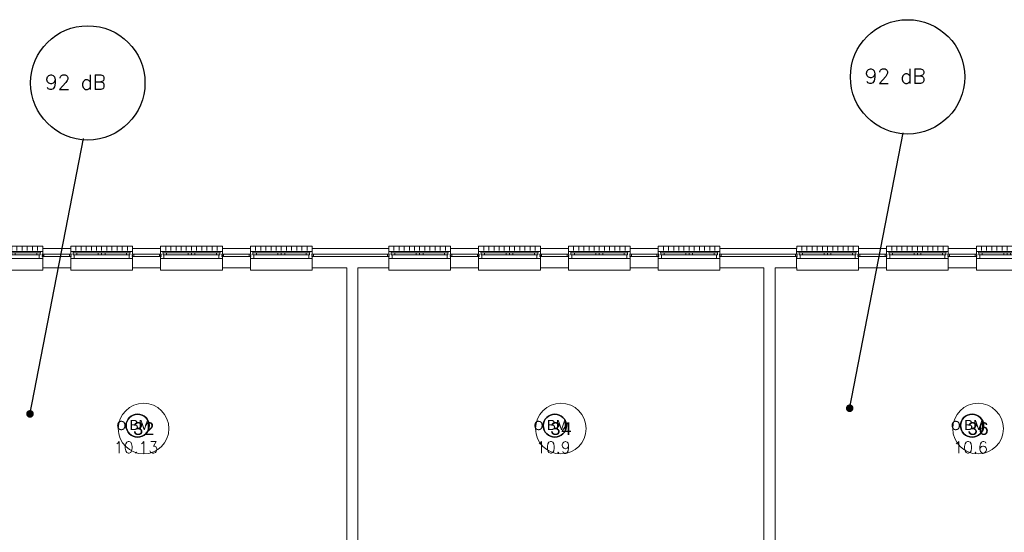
# Model space of a CAD drawing. Header units: millimetres. Extents: x 1890 to 160200, y 5205 to 111580.
# Tile 29 of 51: x 44048 to 63505, y 65942 to 76074. Entities that reach past the tile are written whole.
import ezdxf
from ezdxf.enums import TextEntityAlignment as Align
from ezdxf.xclip import XClip

# ---------------------------------------------------------------- set-up
doc = ezdxf.new("R2010")
doc.units = ezdxf.units.MM
doc.header["$XCLIPFRAME"] = 0
for name, color, linetype in [('BRAND', 1, 'Continuous'), ('DB-waardes', 6, 'Continuous'), ('Xref', 253, 'Continuous'), ('Xref-beg26-1e-verd$0$AL$1A---_ALGEMEEN', 253, 'Continuous'), ('Xref-beg26-1e-verd$0$AT$1A---_TEKST050', 253, 'Continuous')]:
    doc.layers.add(name, color=color, linetype=linetype)
doc.layers.get('Xref').off()
doc.styles.add('ROMANS', font='romans')
doc.styles.add('TXT', font='txt')
doc.styles.add('Xref-beg26-1e-verd$0$MONOTXT', font='MONOTXT')

# ---------------------------------------------------------------- blocks, each defined once
blk = doc.blocks.new('*O396')
at = {"layer": 'Xref-beg26-1e-verd$0$AL$1A---_ALGEMEEN', "color": 0, "linetype": 'Continuous', "lineweight": 0}
for p, q in [((-508.33, 240), (-508.33, 150)), ((-406.66, 240), (-406.66, 150)), ((-305, 240), (-305, 150)), ((-203.33, 240), (-203.33, 150)), ((-101.66, 240), (-101.66, 150)), ((0, 240), (0, 150)), ((101.66, 240), (101.66, 150)), ((203.33, 240), (203.33, 150)), ((305, 240), (305, 150)), ((406.66, 240), (406.66, 150)), ((508.33, 240), (508.33, 150)), ((-565.5, 130), (565.5, 130)), ((-493, 106), (-67, 106)), ((-493, 63), (-67, 63)), ((67, 106), (493, 106)), ((67, 63), (493, 63)), ((-543, -9), (543, -9))]:
    blk.add_line(p, q, dxfattribs=at)
for points in [[(-610, 190), (-610, 240), (610, 240), (610, 190)], [(-610, -190), (-610, -240), (610, -240), (610, -190)]]:
    blk.add_lwpolyline(points, dxfattribs=at)
for points in [[(-635, 30), (-601, 30), (-601, 46), (-610, 46), (-610, 60), (-601, 60), (-601, 76), (-635, 76)], [(-610, -9), (-545.15, -9), (-543, -6.86), (-543, 63), (-560, 63), (-560, 114), (-565.5, 114), (-565.5, 127.78), (-567.72, 130), (-610, 130), (-610, 76), (-601, 76), (-601, 60), (-610, 60), (-610, 46), (-601, 46), (-601, 30), (-610, 30)], [(-560, 106), (-493, 106), (-493, 63), (-560, 63)], [(-67, 106), (0, 106), (0, 63), (-67, 63)], [(67, 106), (0, 106), (0, 63), (67, 63)], [(560, 106), (493, 106), (493, 63), (560, 63)], [(610, -9), (545.15, -9), (543, -6.86), (543, 63), (560, 63), (560, 114), (565.5, 114), (565.5, 127.78), (567.72, 130), (610, 130), (610, 76), (601, 76), (601, 60), (610, 60), (610, 46), (601, 46), (601, 30), (610, 30)], [(635, 30), (601, 30), (601, 46), (610, 46), (610, 60), (601, 60), (601, 76), (635, 76)]]:
    blk.add_lwpolyline(points, close=True, dxfattribs=at)
blk = doc.blocks.new('*O397')
at = {"layer": 'Xref-beg26-1e-verd$0$AL$1A---_ALGEMEEN', "color": 0, "linetype": 'Continuous', "lineweight": 0}
for p, q in [((-508.33, 240), (-508.33, 150)), ((-406.66, 240), (-406.66, 150)), ((-305, 240), (-305, 150)), ((-203.33, 240), (-203.33, 150)), ((-101.66, 240), (-101.66, 150)), ((0, 240), (0, 150)), ((101.66, 240), (101.66, 150)), ((203.33, 240), (203.33, 150)), ((305, 240), (305, 150)), ((406.66, 240), (406.66, 150)), ((508.33, 240), (508.33, 150)), ((-565.5, 130), (565.5, 130)), ((-493, 106), (-67, 106)), ((-493, 63), (-67, 63)), ((67, 106), (493, 106)), ((67, 63), (493, 63)), ((-543, -9), (543, -9))]:
    blk.add_line(p, q, dxfattribs=at)
for points in [[(-610, 190), (-610, 240), (610, 240), (610, 190)], [(-610, -190), (-610, -240), (610, -240), (610, -190)]]:
    blk.add_lwpolyline(points, dxfattribs=at)
for points in [[(-635, 30), (-601, 30), (-601, 46), (-610, 46), (-610, 60), (-601, 60), (-601, 76), (-635, 76)], [(-610, -9), (-545.15, -9), (-543, -6.86), (-543, 63), (-560, 63), (-560, 114), (-565.5, 114), (-565.5, 127.78), (-567.72, 130), (-610, 130), (-610, 76), (-601, 76), (-601, 60), (-610, 60), (-610, 46), (-601, 46), (-601, 30), (-610, 30)], [(-560, 106), (-493, 106), (-493, 63), (-560, 63)], [(-67, 106), (0, 106), (0, 63), (-67, 63)], [(67, 106), (0, 106), (0, 63), (67, 63)], [(560, 106), (493, 106), (493, 63), (560, 63)], [(610, -9), (545.15, -9), (543, -6.86), (543, 63), (560, 63), (560, 114), (565.5, 114), (565.5, 127.78), (567.72, 130), (610, 130), (610, 76), (601, 76), (601, 60), (610, 60), (610, 46), (601, 46), (601, 30), (610, 30)], [(635, 30), (601, 30), (601, 46), (610, 46), (610, 60), (601, 60), (601, 76), (635, 76)]]:
    blk.add_lwpolyline(points, close=True, dxfattribs=at)
blk = doc.blocks.new('*O398')
at = {"layer": 'Xref-beg26-1e-verd$0$AL$1A---_ALGEMEEN', "color": 0, "linetype": 'Continuous', "lineweight": 0}
for p, q in [((-508.33, 240), (-508.33, 150)), ((-406.66, 240), (-406.66, 150)), ((-305, 240), (-305, 150)), ((-203.33, 240), (-203.33, 150)), ((-101.66, 240), (-101.66, 150)), ((0, 240), (0, 150)), ((101.66, 240), (101.66, 150)), ((203.33, 240), (203.33, 150)), ((305, 240), (305, 150)), ((406.66, 240), (406.66, 150)), ((508.33, 240), (508.33, 150)), ((-565.5, 130), (565.5, 130)), ((-493, 106), (-67, 106)), ((-493, 63), (-67, 63)), ((67, 106), (493, 106)), ((67, 63), (493, 63)), ((-543, -9), (543, -9))]:
    blk.add_line(p, q, dxfattribs=at)
for points in [[(-610, 190), (-610, 240), (610, 240), (610, 190)], [(-610, -190), (-610, -240), (610, -240), (610, -190)]]:
    blk.add_lwpolyline(points, dxfattribs=at)
for points in [[(-635, 30), (-601, 30), (-601, 46), (-610, 46), (-610, 60), (-601, 60), (-601, 76), (-635, 76)], [(-610, -9), (-545.15, -9), (-543, -6.86), (-543, 63), (-560, 63), (-560, 114), (-565.5, 114), (-565.5, 127.78), (-567.72, 130), (-610, 130), (-610, 76), (-601, 76), (-601, 60), (-610, 60), (-610, 46), (-601, 46), (-601, 30), (-610, 30)], [(-560, 106), (-493, 106), (-493, 63), (-560, 63)], [(-67, 106), (0, 106), (0, 63), (-67, 63)], [(67, 106), (0, 106), (0, 63), (67, 63)], [(560, 106), (493, 106), (493, 63), (560, 63)], [(610, -9), (545.15, -9), (543, -6.86), (543, 63), (560, 63), (560, 114), (565.5, 114), (565.5, 127.78), (567.72, 130), (610, 130), (610, 76), (601, 76), (601, 60), (610, 60), (610, 46), (601, 46), (601, 30), (610, 30)], [(635, 30), (601, 30), (601, 46), (610, 46), (610, 60), (601, 60), (601, 76), (635, 76)]]:
    blk.add_lwpolyline(points, close=True, dxfattribs=at)
blk = doc.blocks.new('*O399')
at = {"layer": 'Xref-beg26-1e-verd$0$AL$1A---_ALGEMEEN', "color": 0, "linetype": 'Continuous', "lineweight": 0}
for p, q in [((-508.33, 240), (-508.33, 150)), ((-406.66, 240), (-406.66, 150)), ((-305, 240), (-305, 150)), ((-203.33, 240), (-203.33, 150)), ((-101.66, 240), (-101.66, 150)), ((0, 240), (0, 150)), ((101.66, 240), (101.66, 150)), ((203.33, 240), (203.33, 150)), ((305, 240), (305, 150)), ((406.66, 240), (406.66, 150)), ((508.33, 240), (508.33, 150)), ((-565.5, 130), (565.5, 130)), ((-493, 106), (-67, 106)), ((-493, 63), (-67, 63)), ((67, 106), (493, 106)), ((67, 63), (493, 63)), ((-543, -9), (543, -9))]:
    blk.add_line(p, q, dxfattribs=at)
for points in [[(-610, 190), (-610, 240), (610, 240), (610, 190)], [(-610, -190), (-610, -240), (610, -240), (610, -190)]]:
    blk.add_lwpolyline(points, dxfattribs=at)
for points in [[(-635, 30), (-601, 30), (-601, 46), (-610, 46), (-610, 60), (-601, 60), (-601, 76), (-635, 76)], [(-610, -9), (-545.15, -9), (-543, -6.86), (-543, 63), (-560, 63), (-560, 114), (-565.5, 114), (-565.5, 127.78), (-567.72, 130), (-610, 130), (-610, 76), (-601, 76), (-601, 60), (-610, 60), (-610, 46), (-601, 46), (-601, 30), (-610, 30)], [(-560, 106), (-493, 106), (-493, 63), (-560, 63)], [(-67, 106), (0, 106), (0, 63), (-67, 63)], [(67, 106), (0, 106), (0, 63), (67, 63)], [(560, 106), (493, 106), (493, 63), (560, 63)], [(610, -9), (545.15, -9), (543, -6.86), (543, 63), (560, 63), (560, 114), (565.5, 114), (565.5, 127.78), (567.72, 130), (610, 130), (610, 76), (601, 76), (601, 60), (610, 60), (610, 46), (601, 46), (601, 30), (610, 30)], [(635, 30), (601, 30), (601, 46), (610, 46), (610, 60), (601, 60), (601, 76), (635, 76)]]:
    blk.add_lwpolyline(points, close=True, dxfattribs=at)
blk = doc.blocks.new('*O400')
at = {"layer": 'Xref-beg26-1e-verd$0$AL$1A---_ALGEMEEN', "color": 0, "linetype": 'Continuous', "lineweight": 0}
for p, q in [((-508.33, 240), (-508.33, 150)), ((-406.66, 240), (-406.66, 150)), ((-305, 240), (-305, 150)), ((-203.33, 240), (-203.33, 150)), ((-101.66, 240), (-101.66, 150)), ((0, 240), (0, 150)), ((101.66, 240), (101.66, 150)), ((203.33, 240), (203.33, 150)), ((305, 240), (305, 150)), ((406.66, 240), (406.66, 150)), ((508.33, 240), (508.33, 150)), ((-565.5, 130), (565.5, 130)), ((-493, 106), (-67, 106)), ((-493, 63), (-67, 63)), ((67, 106), (493, 106)), ((67, 63), (493, 63)), ((-543, -9), (543, -9))]:
    blk.add_line(p, q, dxfattribs=at)
for points in [[(-610, 190), (-610, 240), (610, 240), (610, 190)], [(-610, -190), (-610, -240), (610, -240), (610, -190)]]:
    blk.add_lwpolyline(points, dxfattribs=at)
for points in [[(-635, 30), (-601, 30), (-601, 46), (-610, 46), (-610, 60), (-601, 60), (-601, 76), (-635, 76)], [(-610, -9), (-545.15, -9), (-543, -6.86), (-543, 63), (-560, 63), (-560, 114), (-565.5, 114), (-565.5, 127.78), (-567.72, 130), (-610, 130), (-610, 76), (-601, 76), (-601, 60), (-610, 60), (-610, 46), (-601, 46), (-601, 30), (-610, 30)], [(-560, 106), (-493, 106), (-493, 63), (-560, 63)], [(-67, 106), (0, 106), (0, 63), (-67, 63)], [(67, 106), (0, 106), (0, 63), (67, 63)], [(560, 106), (493, 106), (493, 63), (560, 63)], [(610, -9), (545.15, -9), (543, -6.86), (543, 63), (560, 63), (560, 114), (565.5, 114), (565.5, 127.78), (567.72, 130), (610, 130), (610, 76), (601, 76), (601, 60), (610, 60), (610, 46), (601, 46), (601, 30), (610, 30)], [(635, 30), (601, 30), (601, 46), (610, 46), (610, 60), (601, 60), (601, 76), (635, 76)]]:
    blk.add_lwpolyline(points, close=True, dxfattribs=at)
blk = doc.blocks.new('*O401')
at = {"layer": 'Xref-beg26-1e-verd$0$AL$1A---_ALGEMEEN', "color": 0, "linetype": 'Continuous', "lineweight": 0}
for p, q in [((-508.33, 240), (-508.33, 150)), ((-406.66, 240), (-406.66, 150)), ((-305, 240), (-305, 150)), ((-203.33, 240), (-203.33, 150)), ((-101.66, 240), (-101.66, 150)), ((0, 240), (0, 150)), ((101.66, 240), (101.66, 150)), ((203.33, 240), (203.33, 150)), ((305, 240), (305, 150)), ((406.66, 240), (406.66, 150)), ((508.33, 240), (508.33, 150)), ((-565.5, 130), (565.5, 130)), ((-493, 106), (-67, 106)), ((-493, 63), (-67, 63)), ((67, 106), (493, 106)), ((67, 63), (493, 63)), ((-543, -9), (543, -9))]:
    blk.add_line(p, q, dxfattribs=at)
for points in [[(-610, 190), (-610, 240), (610, 240), (610, 190)], [(-610, -190), (-610, -240), (610, -240), (610, -190)]]:
    blk.add_lwpolyline(points, dxfattribs=at)
for points in [[(-635, 30), (-601, 30), (-601, 46), (-610, 46), (-610, 60), (-601, 60), (-601, 76), (-635, 76)], [(-610, -9), (-545.15, -9), (-543, -6.86), (-543, 63), (-560, 63), (-560, 114), (-565.5, 114), (-565.5, 127.78), (-567.72, 130), (-610, 130), (-610, 76), (-601, 76), (-601, 60), (-610, 60), (-610, 46), (-601, 46), (-601, 30), (-610, 30)], [(-560, 106), (-493, 106), (-493, 63), (-560, 63)], [(-67, 106), (0, 106), (0, 63), (-67, 63)], [(67, 106), (0, 106), (0, 63), (67, 63)], [(560, 106), (493, 106), (493, 63), (560, 63)], [(610, -9), (545.15, -9), (543, -6.86), (543, 63), (560, 63), (560, 114), (565.5, 114), (565.5, 127.78), (567.72, 130), (610, 130), (610, 76), (601, 76), (601, 60), (610, 60), (610, 46), (601, 46), (601, 30), (610, 30)], [(635, 30), (601, 30), (601, 46), (610, 46), (610, 60), (601, 60), (601, 76), (635, 76)]]:
    blk.add_lwpolyline(points, close=True, dxfattribs=at)
blk = doc.blocks.new('*O402')
at = {"layer": 'Xref-beg26-1e-verd$0$AL$1A---_ALGEMEEN', "color": 0, "linetype": 'Continuous', "lineweight": 0}
for p, q in [((-508.33, 240), (-508.33, 150)), ((-406.66, 240), (-406.66, 150)), ((-305, 240), (-305, 150)), ((-203.33, 240), (-203.33, 150)), ((-101.66, 240), (-101.66, 150)), ((0, 240), (0, 150)), ((101.66, 240), (101.66, 150)), ((203.33, 240), (203.33, 150)), ((305, 240), (305, 150)), ((406.66, 240), (406.66, 150)), ((508.33, 240), (508.33, 150)), ((-565.5, 130), (565.5, 130)), ((-493, 106), (-67, 106)), ((-493, 63), (-67, 63)), ((67, 106), (493, 106)), ((67, 63), (493, 63)), ((-543, -9), (543, -9))]:
    blk.add_line(p, q, dxfattribs=at)
for points in [[(-610, 190), (-610, 240), (610, 240), (610, 190)], [(-610, -190), (-610, -240), (610, -240), (610, -190)]]:
    blk.add_lwpolyline(points, dxfattribs=at)
for points in [[(-635, 30), (-601, 30), (-601, 46), (-610, 46), (-610, 60), (-601, 60), (-601, 76), (-635, 76)], [(-610, -9), (-545.15, -9), (-543, -6.86), (-543, 63), (-560, 63), (-560, 114), (-565.5, 114), (-565.5, 127.78), (-567.72, 130), (-610, 130), (-610, 76), (-601, 76), (-601, 60), (-610, 60), (-610, 46), (-601, 46), (-601, 30), (-610, 30)], [(-560, 106), (-493, 106), (-493, 63), (-560, 63)], [(-67, 106), (0, 106), (0, 63), (-67, 63)], [(67, 106), (0, 106), (0, 63), (67, 63)], [(560, 106), (493, 106), (493, 63), (560, 63)], [(610, -9), (545.15, -9), (543, -6.86), (543, 63), (560, 63), (560, 114), (565.5, 114), (565.5, 127.78), (567.72, 130), (610, 130), (610, 76), (601, 76), (601, 60), (610, 60), (610, 46), (601, 46), (601, 30), (610, 30)], [(635, 30), (601, 30), (601, 46), (610, 46), (610, 60), (601, 60), (601, 76), (635, 76)]]:
    blk.add_lwpolyline(points, close=True, dxfattribs=at)
blk = doc.blocks.new('*O403')
at = {"layer": 'Xref-beg26-1e-verd$0$AL$1A---_ALGEMEEN', "color": 0, "linetype": 'Continuous', "lineweight": 0}
for p, q in [((-508.33, 240), (-508.33, 150)), ((-406.66, 240), (-406.66, 150)), ((-305, 240), (-305, 150)), ((-203.33, 240), (-203.33, 150)), ((-101.66, 240), (-101.66, 150)), ((0, 240), (0, 150)), ((101.66, 240), (101.66, 150)), ((203.33, 240), (203.33, 150)), ((305, 240), (305, 150)), ((406.66, 240), (406.66, 150)), ((508.33, 240), (508.33, 150)), ((-565.5, 130), (565.5, 130)), ((-493, 106), (-67, 106)), ((-493, 63), (-67, 63)), ((67, 106), (493, 106)), ((67, 63), (493, 63)), ((-543, -9), (543, -9))]:
    blk.add_line(p, q, dxfattribs=at)
for points in [[(-610, 190), (-610, 240), (610, 240), (610, 190)], [(-610, -190), (-610, -240), (610, -240), (610, -190)]]:
    blk.add_lwpolyline(points, dxfattribs=at)
for points in [[(-635, 30), (-601, 30), (-601, 46), (-610, 46), (-610, 60), (-601, 60), (-601, 76), (-635, 76)], [(-610, -9), (-545.15, -9), (-543, -6.86), (-543, 63), (-560, 63), (-560, 114), (-565.5, 114), (-565.5, 127.78), (-567.72, 130), (-610, 130), (-610, 76), (-601, 76), (-601, 60), (-610, 60), (-610, 46), (-601, 46), (-601, 30), (-610, 30)], [(-560, 106), (-493, 106), (-493, 63), (-560, 63)], [(-67, 106), (0, 106), (0, 63), (-67, 63)], [(67, 106), (0, 106), (0, 63), (67, 63)], [(560, 106), (493, 106), (493, 63), (560, 63)], [(610, -9), (545.15, -9), (543, -6.86), (543, 63), (560, 63), (560, 114), (565.5, 114), (565.5, 127.78), (567.72, 130), (610, 130), (610, 76), (601, 76), (601, 60), (610, 60), (610, 46), (601, 46), (601, 30), (610, 30)], [(635, 30), (601, 30), (601, 46), (610, 46), (610, 60), (601, 60), (601, 76), (635, 76)]]:
    blk.add_lwpolyline(points, close=True, dxfattribs=at)
blk = doc.blocks.new('*O404')
at = {"layer": 'Xref-beg26-1e-verd$0$AL$1A---_ALGEMEEN', "color": 0, "linetype": 'Continuous', "lineweight": 0}
for p, q in [((-508.33, 240), (-508.33, 150)), ((-406.66, 240), (-406.66, 150)), ((-305, 240), (-305, 150)), ((-203.33, 240), (-203.33, 150)), ((-101.66, 240), (-101.66, 150)), ((0, 240), (0, 150)), ((101.66, 240), (101.66, 150)), ((203.33, 240), (203.33, 150)), ((305, 240), (305, 150)), ((406.66, 240), (406.66, 150)), ((508.33, 240), (508.33, 150)), ((-565.5, 130), (565.5, 130)), ((-493, 106), (-67, 106)), ((-493, 63), (-67, 63)), ((67, 106), (493, 106)), ((67, 63), (493, 63)), ((-543, -9), (543, -9))]:
    blk.add_line(p, q, dxfattribs=at)
for points in [[(-610, 190), (-610, 240), (610, 240), (610, 190)], [(-610, -190), (-610, -240), (610, -240), (610, -190)]]:
    blk.add_lwpolyline(points, dxfattribs=at)
for points in [[(-635, 30), (-601, 30), (-601, 46), (-610, 46), (-610, 60), (-601, 60), (-601, 76), (-635, 76)], [(-610, -9), (-545.15, -9), (-543, -6.86), (-543, 63), (-560, 63), (-560, 114), (-565.5, 114), (-565.5, 127.78), (-567.72, 130), (-610, 130), (-610, 76), (-601, 76), (-601, 60), (-610, 60), (-610, 46), (-601, 46), (-601, 30), (-610, 30)], [(-560, 106), (-493, 106), (-493, 63), (-560, 63)], [(-67, 106), (0, 106), (0, 63), (-67, 63)], [(67, 106), (0, 106), (0, 63), (67, 63)], [(560, 106), (493, 106), (493, 63), (560, 63)], [(610, -9), (545.15, -9), (543, -6.86), (543, 63), (560, 63), (560, 114), (565.5, 114), (565.5, 127.78), (567.72, 130), (610, 130), (610, 76), (601, 76), (601, 60), (610, 60), (610, 46), (601, 46), (601, 30), (610, 30)], [(635, 30), (601, 30), (601, 46), (610, 46), (610, 60), (601, 60), (601, 76), (635, 76)]]:
    blk.add_lwpolyline(points, close=True, dxfattribs=at)
blk = doc.blocks.new('*O405')
at = {"layer": 'Xref-beg26-1e-verd$0$AL$1A---_ALGEMEEN', "color": 0, "linetype": 'Continuous', "lineweight": 0}
for p, q in [((-508.33, 240), (-508.33, 150)), ((-406.66, 240), (-406.66, 150)), ((-305, 240), (-305, 150)), ((-203.33, 240), (-203.33, 150)), ((-101.66, 240), (-101.66, 150)), ((0, 240), (0, 150)), ((101.66, 240), (101.66, 150)), ((203.33, 240), (203.33, 150)), ((305, 240), (305, 150)), ((406.66, 240), (406.66, 150)), ((508.33, 240), (508.33, 150)), ((-565.5, 130), (565.5, 130)), ((-493, 106), (-67, 106)), ((-493, 63), (-67, 63)), ((67, 106), (493, 106)), ((67, 63), (493, 63)), ((-543, -9), (543, -9))]:
    blk.add_line(p, q, dxfattribs=at)
for points in [[(-610, 190), (-610, 240), (610, 240), (610, 190)], [(-610, -190), (-610, -240), (610, -240), (610, -190)]]:
    blk.add_lwpolyline(points, dxfattribs=at)
for points in [[(-635, 30), (-601, 30), (-601, 46), (-610, 46), (-610, 60), (-601, 60), (-601, 76), (-635, 76)], [(-610, -9), (-545.15, -9), (-543, -6.86), (-543, 63), (-560, 63), (-560, 114), (-565.5, 114), (-565.5, 127.78), (-567.72, 130), (-610, 130), (-610, 76), (-601, 76), (-601, 60), (-610, 60), (-610, 46), (-601, 46), (-601, 30), (-610, 30)], [(-560, 106), (-493, 106), (-493, 63), (-560, 63)], [(-67, 106), (0, 106), (0, 63), (-67, 63)], [(67, 106), (0, 106), (0, 63), (67, 63)], [(560, 106), (493, 106), (493, 63), (560, 63)], [(610, -9), (545.15, -9), (543, -6.86), (543, 63), (560, 63), (560, 114), (565.5, 114), (565.5, 127.78), (567.72, 130), (610, 130), (610, 76), (601, 76), (601, 60), (610, 60), (610, 46), (601, 46), (601, 30), (610, 30)], [(635, 30), (601, 30), (601, 46), (610, 46), (610, 60), (601, 60), (601, 76), (635, 76)]]:
    blk.add_lwpolyline(points, close=True, dxfattribs=at)
blk = doc.blocks.new('*O406')
at = {"layer": 'Xref-beg26-1e-verd$0$AL$1A---_ALGEMEEN', "color": 0, "linetype": 'Continuous', "lineweight": 0}
for p, q in [((-508.33, 240), (-508.33, 150)), ((-406.66, 240), (-406.66, 150)), ((-305, 240), (-305, 150)), ((-203.33, 240), (-203.33, 150)), ((-101.66, 240), (-101.66, 150)), ((0, 240), (0, 150)), ((101.66, 240), (101.66, 150)), ((203.33, 240), (203.33, 150)), ((305, 240), (305, 150)), ((406.66, 240), (406.66, 150)), ((508.33, 240), (508.33, 150)), ((-565.5, 130), (565.5, 130)), ((-493, 106), (-67, 106)), ((-493, 63), (-67, 63)), ((67, 106), (493, 106)), ((67, 63), (493, 63)), ((-543, -9), (543, -9))]:
    blk.add_line(p, q, dxfattribs=at)
for points in [[(-610, 190), (-610, 240), (610, 240), (610, 190)], [(-610, -190), (-610, -240), (610, -240), (610, -190)]]:
    blk.add_lwpolyline(points, dxfattribs=at)
for points in [[(-635, 30), (-601, 30), (-601, 46), (-610, 46), (-610, 60), (-601, 60), (-601, 76), (-635, 76)], [(-610, -9), (-545.15, -9), (-543, -6.86), (-543, 63), (-560, 63), (-560, 114), (-565.5, 114), (-565.5, 127.78), (-567.72, 130), (-610, 130), (-610, 76), (-601, 76), (-601, 60), (-610, 60), (-610, 46), (-601, 46), (-601, 30), (-610, 30)], [(-560, 106), (-493, 106), (-493, 63), (-560, 63)], [(-67, 106), (0, 106), (0, 63), (-67, 63)], [(67, 106), (0, 106), (0, 63), (67, 63)], [(560, 106), (493, 106), (493, 63), (560, 63)], [(610, -9), (545.15, -9), (543, -6.86), (543, 63), (560, 63), (560, 114), (565.5, 114), (565.5, 127.78), (567.72, 130), (610, 130), (610, 76), (601, 76), (601, 60), (610, 60), (610, 46), (601, 46), (601, 30), (610, 30)], [(635, 30), (601, 30), (601, 46), (610, 46), (610, 60), (601, 60), (601, 76), (635, 76)]]:
    blk.add_lwpolyline(points, close=True, dxfattribs=at)
blk = doc.blocks.new('Xref-beg26-1e-verd')
at = {"layer": 'Xref-beg26-1e-verd$0$AL$1A---_ALGEMEEN', "linetype": 'Continuous', "lineweight": 0}
for p, q in [((131977.42, 63796.73), (131977.42, 57439.23)), ((132197.42, 63796.73), (132197.42, 57439.23))]:
    blk.add_line(p, q, dxfattribs=at)
for points in [[(117725.42, 64176.73), (118280.42, 64176.73), (118280.42, 64066.73), (117725.42, 64066.73)], [(117725.42, 64016.73), (118280.42, 64016.73), (118280.42, 63796.73), (117725.42, 63796.73)], [(119500.42, 64176.73), (120055.42, 64176.73), (120055.42, 64066.73), (119500.42, 64066.73)], [(119500.42, 64016.73), (120055.42, 64016.73), (120055.42, 63796.73), (119500.42, 63796.73)], [(121275.42, 64176.73), (121830.42, 64176.73), (121830.42, 64066.73), (121275.42, 64066.73)], [(121275.42, 64016.73), (121830.42, 64016.73), (121830.42, 63796.73), (121275.42, 63796.73)], [(123050.42, 64176.73), (124565.42, 64176.73), (124565.42, 64066.73), (123050.42, 64066.73)], [(123732.42, 57439.23), (123952.42, 57439.23), (123952.42, 63796.73), (124565.42, 63796.73), (124565.42, 64016.73), (123050.42, 64016.73), (123050.42, 63796.73), (123732.42, 63796.73)], [(125784.42, 64176.73), (126339.42, 64176.73), (126339.42, 64066.73), (125784.42, 64066.73)], [(125784.42, 64016.73), (126339.42, 64016.73), (126339.42, 63796.73), (125784.42, 63796.73)], [(127559.42, 64176.73), (128114.42, 64176.73), (128114.42, 64066.73), (127559.42, 64066.73)], [(127559.42, 64016.73), (128114.42, 64016.73), (128114.42, 63796.73), (127559.42, 63796.73)], [(129334.42, 64176.73), (129889.42, 64176.73), (129889.42, 64066.73), (129334.42, 64066.73)], [(129334.42, 64016.73), (129889.42, 64016.73), (129889.42, 63796.73), (129334.42, 63796.73)], [(131109.42, 64176.73), (132624.42, 64176.73), (132624.42, 64066.73), (131109.42, 64066.73)], [(131977.42, 57439.23), (132197.42, 57439.23), (132197.42, 63796.73), (132624.42, 63796.73), (132624.42, 64016.73), (131109.42, 64016.73), (131109.42, 63796.73), (131977.42, 63796.73)], [(133845.42, 64176.73), (134400.42, 64176.73), (134400.42, 64066.73), (133845.42, 64066.73)], [(133845.42, 64016.73), (134400.42, 64016.73), (134400.42, 63796.73), (133845.42, 63796.73)], [(135620.42, 64176.73), (136175.42, 64176.73), (136175.42, 64066.73), (135620.42, 64066.73)], [(135620.42, 64016.73), (136175.42, 64016.73), (136175.42, 63796.73), (135620.42, 63796.73)]]:
    blk.add_lwpolyline(points, close=True, dxfattribs=at)
for centre in [(119719.92, 60617.98), (127964.92, 60617.99), (136209.92, 60617.99)]:
    blk.add_circle(centre, 500, dxfattribs=at)
for name, p in [('*O396', (117115.42, 63986.73)), ('*O397', (118890.42, 63986.73)), ('*O398', (120665.42, 63986.73)), ('*O399', (122440.42, 63986.73)), ('*O400', (125174.42, 63986.73)), ('*O401', (126949.42, 63986.73)), ('*O402', (128724.42, 63986.73)), ('*O403', (130499.42, 63986.73)), ('*O404', (133235.42, 63986.73)), ('*O405', (135010.42, 63986.73)), ('*O406', (136785.42, 63986.73))]:
    blk.add_blockref(name, p, dxfattribs=at)
at = {"layer": 'Xref-beg26-1e-verd$0$AT$1A---_TEKST050', "linetype": 'Continuous', "lineweight": 0, "style": 'Xref-beg26-1e-verd$0$MONOTXT'}
for s, p in [('32', (119719.91, 60617.97)), ('34', (127964.91, 60617.98)), ('36', (136209.91, 60617.98))]:
    blk.add_text(s, height=250.00002, dxfattribs=at).set_placement(p, align=Align.MIDDLE)
blk = doc.blocks.new('BR-OPT-M')
at = {"layer": 'BRAND', "color": 0}
blk.add_lwpolyline([(1.75, 0, 1), (-1.75, 0, 1)], format="xyb", close=True, dxfattribs=at)
blk.add_circle((0, 0), 1.75, dxfattribs=at)
for start, end in [(0, 180), (180, 0)]:
    blk.add_arc((0, 0), 1.75, start, end, dxfattribs=at)
at = {"layer": 'BRAND', "color": 0, "style": 'TXT'}
blk.add_text('O', height=1.4, dxfattribs=at).set_placement((-3.2, -0.68))
at = {"layer": 'BRAND', "color": 0, "insert": (-1.2, 0.86), "char_height": 1.522, "width": 4.0171, "attachment_point": 1, "style": 'TXT'}
blk.add_mtext('BM', dxfattribs=at)
at = {"layer": 'BRAND', "color": 0, "style": 'ROMANS'}
blk.add_attdef('ION1-B', text='', height=1.75, dxfattribs=at).set_placement((-0.23, -2.43), align=Align.TOP_CENTER)

msp = doc.modelspace()

# ---------------------------------------------------------------- linework, layer by layer
at = {"layer": 'DB-waardes'}
for p, q in [((60448, 68376), (61509, 73837)), ((44250, 68263), (45310, 73724))]:
    msp.add_line(p, q, dxfattribs=at)
at = {"layer": 'DB-waardes', "const_width": 75}
for points in [[(44214, 68282, 1), (44289, 68282, 1)], [(60412, 68394, 1), (60487, 68394, 1)]]:
    msp.add_lwpolyline(points, format="xyb", close=True, dxfattribs=at)
at = {"layer": 'DB-waardes'}
for centre in [(45394, 74825), (61594, 74944)]:
    msp.add_circle(centre, 1130, dxfattribs=at)

# ---------------------------------------------------------------- block references
at = {"layer": 'BRAND', "xscale": 130, "yscale": 130, "zscale": 130}
for p, values in [((46378, 68050), {'ION1-B': '10.13'}), ((54623, 68050), {'ION1-B': '10.9'}), ((62868, 68050), {'ION1-B': '10.6'})]:
    msp.add_blockref('BR-OPT-M', p, dxfattribs=at).add_auto_attribs(values)
at = {"layer": 'Xref'}
ref = msp.add_blockref('Xref-beg26-1e-verd', (-73223, 7374), dxfattribs=at)
XClip(ref).set_block_clipping_path([(79179.92, 42876.73), (160997.859777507, 70921.1478704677)])

# ---------------------------------------------------------------- texts
at = {"layer": 'DB-waardes', "style": 'ROMANS'}
for p in [(60747, 74811), (44548, 74692)]:
    msp.add_text('92 dB', height=292.5, dxfattribs=at).set_placement(p)

doc.saveas('drawing.dxf')
